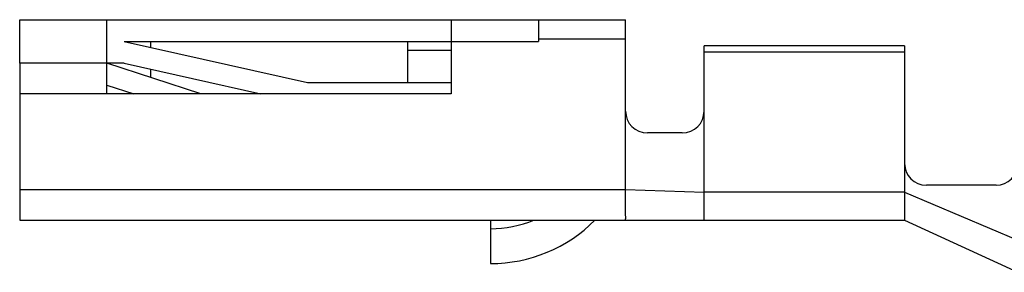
# Model space of a CAD drawing. Extents: x 0 to 420, y 0 to 297.
# Tile 3 of 10: x 216 to 273, y 86 to 101. Entities that reach past the tile are written whole.
import ezdxf

# ---------------------------------------------------------------- set-up
doc = ezdxf.new("R2010")
doc.units = 0
doc.header["$LTSCALE"] = 23.1
doc.layers.get('0').update_dxf_attribs({"linetype": 'CONTINUOUS'})

msp = doc.modelspace()

# ---------------------------------------------------------------- linework, layer by layer
at = {"color": 7, "linetype": 'CONTINUOUS'}
for p, q in [((216.5, 98.317), (216.5, 100.812)), ((216.5, 100.812), (251.25, 100.812)), ((221.5, 98.317), (221.5, 100.812)), ((241.25, 100.812), (241.25, 96.562)), ((246.25, 100.812), (246.25, 99.562)), ((251.25, 91.062), (251.25, 100.812)), ((222.5, 99.562), (233, 97.207)), ((222.5, 99.562), (246.25, 99.562)), ((224, 99.562), (224, 99.226)), ((238.75, 99.562), (238.75, 97.207)), ((251.25, 99.687), (246.25, 99.687)), ((238.75, 99.062), (241.25, 99.062)), ((267.25, 99.312), (255.75, 99.312)), ((255.75, 90.918), (255.75, 99.312)), ((267.25, 98.954), (255.75, 98.954)), ((267.25, 99.312), (267.25, 89.312)), ((222.5, 98.317), (216.5, 98.317)), ((216.5, 98.312), (216.5, 89.312)), ((221.5, 96.562), (221.5, 98.312)), ((226.886, 96.562), (221.5, 98.312)), ((222.5, 98.317), (230.325, 96.562)), ((224, 97.981), (224, 97.5)), ((233, 97.207), (241.25, 97.207)), ((221.5, 97.062), (223.039, 96.562)), ((241.25, 96.562), (216.5, 96.562)), ((254.5, 94.312), (252.5, 94.312)), ((216.5, 91.062), (251.25, 91.062)), ((251.25, 91.062), (255.75, 90.918)), ((267.25, 90.918), (255.75, 90.918)), ((267.25, 90.918), (273.75, 88.157)), ((272.5, 91.312), (268.5, 91.312)), ((216.5, 89.312), (267.25, 89.312)), ((243.5, 89.312), (243.5, 86.813)), ((267.25, 89.312), (273.75, 86.312))]:
    msp.add_line(p, q, dxfattribs=at)
for centre, radius, start, end in [((252.5, 95.562), 1.25, 180, 270), ((254.5, 95.562), 1.25, 270, 360), ((268.5, 92.562), 1.25, 180, 270), ((272.5, 92.562), 1.25, 270, 360), ((243.5, 95.263), 6.45, 270, 292.7085), ((243.5, 95.263), 8.45, 270, 315.1715)]:
    msp.add_arc(centre, radius, start, end, dxfattribs=at)
for points in [[(251.25, 90.61), (251.25, 90.761), (251.25, 90.912), (251.25, 91.062)], [(255.751, 90.575), (255.751, 90.689), (255.75, 90.803), (255.75, 90.918)], [(251.25, 90.563), (251.25, 90.578), (251.25, 90.594), (251.25, 90.61)], [(255.751, 90.563), (255.751, 90.567), (255.751, 90.571), (255.751, 90.575)]]:
    msp.add_open_spline(points, degree=3, dxfattribs=at)
for points, knots in [([(251.25, 89.312), (251.23, 89.312), (251.274, 89.438), (251.234, 89.564), (251.257, 89.86), (251.247, 90.19), (251.249, 90.437), (251.25, 90.563)], [0, 0, 0, 0, 0.047716, 0.187553, 0.41001, 0.699919, 1, 1, 1, 1]), ([(255.75, 89.312), (255.759, 89.312), (255.743, 89.373), (255.755, 89.434), (255.747, 89.583), (255.751, 89.765), (255.752, 90), (255.753, 90.27), (255.752, 90.462), (255.751, 90.563)], [0, 0, 0, 0, 0.022642, 0.08998, 0.200424, 0.351164, 0.538938, 0.759752, 1, 1, 1, 1])]:
    msp.add_open_spline(points, degree=3, knots=knots, dxfattribs=at)

doc.saveas('drawing.dxf')
